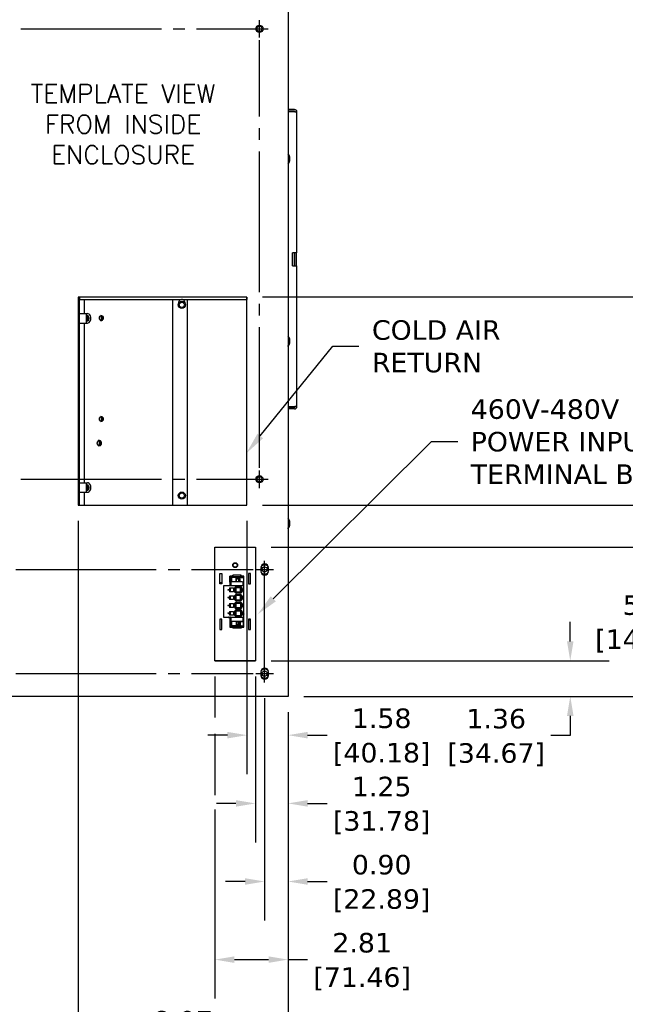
# Model space of a CAD drawing. Header units: inches. Extents: x -1 to 128, y 3 to 101.
# Tile 15 of 17: x 83 to 106, y 36 to 74. Entities that reach past the tile are written whole.
import ezdxf
from ezdxf import colors
from ezdxf.entities.mleader import LeaderData, LeaderLine
from ezdxf.math import Vec2, Vec3

# ---------------------------------------------------------------- set-up
doc = ezdxf.new("R2010")
doc.units = ezdxf.units.IN
doc.header["$LTSCALE"] = 12
doc.header["$MEASUREMENT"] = 0
doc.header["$PDSIZE"] = -1
doc.linetypes.add('SLD-Center', pattern=[0.75, 0.6, -0.05, 0.05, -0.05])
doc.linetypes.add('SLD-Solid', pattern=[0])
doc.layers.add('CENTER', color=40, linetype='SLD-Center')
doc.layers.add('DIMENSIONS', color=140, linetype='SLD-Solid', lineweight=25)
doc.styles.add('ROMANS', font='romans.shx')
doc.styles.get("Standard").update_dxf_attribs({"font": 'verdana.ttf'})
doc.dimstyles.get("Standard").update_dxf_attribs({"dimtxt": 0.18, "dimasz": 0.18, "dimexe": 0.18, "dimexo": 0.0625, "dimgap": 0.09, "dimtad": 0, "dimtih": 1, "dimtoh": 1, "dimdec": 4, "dimzin": 0, "dimdsep": 46, "dimtxsty": 'Standard', "dimcen": 0.09, "dimadec": 0, "dimazin": 0, "dimtfac": 1, "dimtdec": 4, "dimtofl": 0, "dimtmove": 0, "dimatfit": 3, "dimfxl": 0, "dimtolj": 1, "dimtzin": 0, "dimarcsym": 0})

# ---------------------------------------------------------------- blocks, each defined once
blk = doc.blocks.new('*D160')
at = {"layer": 'Defpoints', "color": 0}
for p in [(92.428, 48.36), (93.329, 47.823), (93.329, 40.714)]:
    blk.add_point(p, dxfattribs=at)
at = {"layer": 'DIMENSIONS', "color": 0, "lineweight": -2}
for p, q in [((92.428, 47.76), (92.428, 39.214)), ((93.329, 47.223), (93.329, 39.214)), ((91.678, 40.714), (90.928, 40.714)), ((94.079, 40.714), (94.829, 40.714))]:
    blk.add_line(p, q, dxfattribs=at)
at = {"layer": 'DIMENSIONS', "color": 0}
for points in [[(91.678, 40.839), (91.678, 40.589), (92.428, 40.714)], [(94.079, 40.839), (94.079, 40.589), (93.329, 40.714)]]:
    blk.add_solid(points, dxfattribs=at)
at = {"layer": 'DIMENSIONS', "color": 0, "char_height": 0.75, "attachment_point": 5}
for s, insert in [('\\A1;0.90', (96.927, 41.355)), ('\\A1;[22.89]', (96.927, 39.974))]:
    blk.add_mtext(s, dxfattribs=dict(at, insert=insert))
blk = doc.blocks.new('*D159')
at = {"layer": 'Defpoints', "color": 0}
for p in [(92.078, 49.188), (93.329, 47.823), (93.329, 43.714)]:
    blk.add_point(p, dxfattribs=at)
at = {"layer": 'DIMENSIONS', "color": 0, "lineweight": -2}
for p, q in [((92.078, 48.588), (92.078, 42.214)), ((93.329, 47.223), (93.329, 42.214)), ((91.328, 43.714), (90.578, 43.714)), ((94.079, 43.714), (94.829, 43.714))]:
    blk.add_line(p, q, dxfattribs=at)
at = {"layer": 'DIMENSIONS', "color": 0}
for points in [[(91.328, 43.839), (91.328, 43.589), (92.078, 43.714)], [(94.079, 43.839), (94.079, 43.589), (93.329, 43.714)]]:
    blk.add_solid(points, dxfattribs=at)
at = {"layer": 'DIMENSIONS', "color": 0, "char_height": 0.75, "attachment_point": 5}
for s, insert in [('\\A1;1.25', (96.927, 44.355)), ('\\A1;[31.78]', (96.927, 42.974))]:
    blk.add_mtext(s, dxfattribs=dict(at, insert=insert))
blk = doc.blocks.new('*D158')
at = {"layer": 'Defpoints', "color": 0}
for p in [(91.747, 55.165), (93.329, 47.823), (93.329, 46.335)]:
    blk.add_point(p, dxfattribs=at)
at = {"layer": 'DIMENSIONS', "color": 0, "lineweight": -2}
for p, q in [((91.747, 54.565), (91.747, 44.835)), ((93.329, 47.223), (93.329, 44.835)), ((90.997, 46.335), (90.247, 46.335)), ((94.079, 46.335), (94.829, 46.335))]:
    blk.add_line(p, q, dxfattribs=at)
at = {"layer": 'DIMENSIONS', "color": 0}
for points in [[(90.997, 46.46), (90.997, 46.21), (91.747, 46.335)], [(94.079, 46.46), (94.079, 46.21), (93.329, 46.335)]]:
    blk.add_solid(points, dxfattribs=at)
at = {"layer": 'DIMENSIONS', "color": 0, "char_height": 0.75, "attachment_point": 5}
for s, insert in [('\\A1;1.58', (96.927, 46.977)), ('\\A1;[40.18]', (96.927, 45.595))]:
    blk.add_mtext(s, dxfattribs=dict(at, insert=insert))
blk = doc.blocks.new('*D157')
at = {"layer": 'Defpoints', "color": 0}
for p in [(90.516, 49.186), (93.329, 47.823), (93.329, 37.714)]:
    blk.add_point(p, dxfattribs=at)
at = {"layer": 'DIMENSIONS', "color": 0, "lineweight": -2}
for p, q in [((90.516, 48.586), (90.516, 47.011)), ((93.329, 47.223), (93.329, 36.214)), ((90.516, 46.389), (90.516, 44.036)), ((90.516, 43.481), (90.516, 36.214)), ((91.266, 37.714), (92.579, 37.714)), ((93.329, 37.714), (94.079, 37.714))]:
    blk.add_line(p, q, dxfattribs=at)
at = {"layer": 'DIMENSIONS', "color": 0}
for points in [[(91.266, 37.839), (91.266, 37.589), (90.516, 37.714)], [(92.579, 37.839), (92.579, 37.589), (93.329, 37.714)]]:
    blk.add_solid(points, dxfattribs=at)
at = {"layer": 'DIMENSIONS', "color": 0, "char_height": 0.75, "attachment_point": 5}
for s, insert in [('\\A1;2.81', (96.177, 38.356)), ('\\A1;[71.46]', (96.177, 36.974))]:
    blk.add_mtext(s, dxfattribs=dict(at, insert=insert))
blk = doc.blocks.new('*D156')
at = {"layer": 'Defpoints', "color": 0}
for p in [(85.26, 55.165), (93.329, 47.823), (85.26, 34.714)]:
    blk.add_point(p, dxfattribs=at)
at = {"layer": 'DIMENSIONS', "color": 0, "lineweight": -2}
for p, q in [((85.26, 54.565), (85.26, 33.214)), ((93.329, 47.223), (93.329, 33.214)), ((86.01, 34.714), (86.869, 34.714)), ((92.579, 34.714), (91.72, 34.714))]:
    blk.add_line(p, q, dxfattribs=at)
at = {"layer": 'DIMENSIONS', "color": 0}
for points in [[(86.01, 34.839), (86.01, 34.589), (85.26, 34.714)], [(92.579, 34.839), (92.579, 34.589), (93.329, 34.714)]]:
    blk.add_solid(points, dxfattribs=at)
at = {"layer": 'DIMENSIONS', "color": 0, "char_height": 0.75, "attachment_point": 5}
for s, insert in [('\\A1;8.07', (89.295, 35.356)), ('\\A1;[204.97]', (89.295, 33.974))]:
    blk.add_mtext(s, dxfattribs=dict(at, insert=insert))
blk = doc.blocks.new('*D155')
at = {"layer": 'Defpoints', "color": 0}
for p in [(81.529, 47.823), (93.329, 47.823), (81.529, 28.714)]:
    blk.add_point(p, dxfattribs=at)
at = {"layer": 'DIMENSIONS', "color": 0, "lineweight": -2}
for p, q in [((81.529, 47.223), (81.529, 27.214)), ((93.329, 47.223), (93.329, 27.214)), ((82.279, 28.714), (85.004, 28.714)), ((92.579, 28.714), (89.855, 28.714))]:
    blk.add_line(p, q, dxfattribs=at)
at = {"layer": 'DIMENSIONS', "color": 0}
for points in [[(82.279, 28.839), (82.279, 28.589), (81.529, 28.714)], [(92.579, 28.839), (92.579, 28.589), (93.329, 28.714)]]:
    blk.add_solid(points, dxfattribs=at)
at = {"layer": 'DIMENSIONS', "color": 0, "char_height": 0.75, "attachment_point": 5}
for s, insert in [('\\A1;11.80', (87.429, 29.356)), ('\\A1;[299.72]', (87.429, 27.974))]:
    blk.add_mtext(s, dxfattribs=dict(at, insert=insert))
blk = doc.blocks.new('*D153')
at = {"layer": 'Defpoints', "color": 0}
for p in [(92.078, 49.188), (93.329, 47.823), (104.173, 47.823)]:
    blk.add_point(p, dxfattribs=at)
at = {"layer": 'DIMENSIONS', "color": 0, "lineweight": -2}
for p, q in [((104.173, 49.938), (104.173, 50.688)), ((92.678, 49.188), (105.673, 49.188)), ((93.929, 47.823), (105.673, 47.823)), ((104.173, 47.073), (104.173, 46.323)), ((104.173, 46.323), (103.423, 46.323))]:
    blk.add_line(p, q, dxfattribs=at)
at = {"layer": 'DIMENSIONS', "color": 0}
for points in [[(104.048, 49.938), (104.298, 49.938), (104.173, 49.188)], [(104.048, 47.073), (104.298, 47.073), (104.173, 47.823)]]:
    blk.add_solid(points, dxfattribs=at)
at = {"layer": 'DIMENSIONS', "color": 0, "char_height": 0.75, "attachment_point": 5}
for s, insert in [('\\A1;1.36', (101.326, 46.963)), ('\\A1;[34.67]', (101.326, 45.582))]:
    blk.add_mtext(s, dxfattribs=dict(at, insert=insert))
blk = doc.blocks.new('*D154')
at = {"layer": 'Defpoints', "color": 0}
for p in [(82.428, 48.36), (93.329, 47.823), (82.428, 31.714)]:
    blk.add_point(p, dxfattribs=at)
at = {"layer": 'DIMENSIONS', "color": 0, "lineweight": -2}
for p, q in [((82.428, 47.76), (82.428, 30.214)), ((93.329, 47.223), (93.329, 30.214)), ((83.178, 31.714), (85.454, 31.714)), ((92.579, 31.714), (90.304, 31.714))]:
    blk.add_line(p, q, dxfattribs=at)
at = {"layer": 'DIMENSIONS', "color": 0}
for points in [[(83.178, 31.839), (83.178, 31.589), (82.428, 31.714)], [(92.579, 31.839), (92.579, 31.589), (93.329, 31.714)]]:
    blk.add_solid(points, dxfattribs=at)
at = {"layer": 'DIMENSIONS', "color": 0, "char_height": 0.75, "attachment_point": 5}
for s, insert in [('\\A1;10.90', (87.879, 32.355)), ('\\A1;[276.89]', (87.879, 30.974))]:
    blk.add_mtext(s, dxfattribs=dict(at, insert=insert))
blk = doc.blocks.new('*D152')
at = {"layer": 'Defpoints', "color": 0}
for p in [(92.078, 53.561), (107.331, 53.561), (93.329, 47.823)]:
    blk.add_point(p, dxfattribs=at)
at = {"layer": 'DIMENSIONS', "color": 0, "lineweight": -2}
for p, q in [((92.678, 53.561), (108.831, 53.561)), ((107.331, 52.811), (107.331, 52.065)), ((107.331, 48.573), (107.331, 49.318)), ((93.929, 47.823), (108.831, 47.823))]:
    blk.add_line(p, q, dxfattribs=at)
at = {"layer": 'DIMENSIONS', "color": 0}
for points in [[(107.206, 52.811), (107.456, 52.811), (107.331, 53.561)], [(107.206, 48.573), (107.456, 48.573), (107.331, 47.823)]]:
    blk.add_solid(points, dxfattribs=at)
at = {"layer": 'DIMENSIONS', "color": 0, "char_height": 0.75, "attachment_point": 5}
for s, insert in [('\\A1;5.74', (107.331, 51.324)), ('\\A1;[145.75]', (107.331, 49.951))]:
    blk.add_mtext(s, dxfattribs=dict(at, insert=insert))
blk = doc.blocks.new('*D151')
at = {"layer": 'Defpoints', "color": 0}
for p in [(91.747, 55.165), (112.129, 55.165), (93.329, 47.823)]:
    blk.add_point(p, dxfattribs=at)
at = {"layer": 'DIMENSIONS', "color": 0, "lineweight": -2}
for p, q in [((92.347, 55.165), (113.629, 55.165)), ((112.129, 54.415), (112.129, 52.875)), ((112.129, 48.573), (112.129, 50.112)), ((93.929, 47.823), (113.629, 47.823))]:
    blk.add_line(p, q, dxfattribs=at)
at = {"layer": 'DIMENSIONS', "color": 0}
for points in [[(112.004, 54.415), (112.254, 54.415), (112.129, 55.165)], [(112.004, 48.573), (112.254, 48.573), (112.129, 47.823)]]:
    blk.add_solid(points, dxfattribs=at)
at = {"layer": 'DIMENSIONS', "color": 0, "char_height": 0.75, "attachment_point": 5}
for s, insert in [('\\A1;7.34', (112.129, 52.134)), ('\\A1;[186.49]', (112.129, 50.753))]:
    blk.add_mtext(s, dxfattribs=dict(at, insert=insert))
blk = doc.blocks.new('*D150')
at = {"layer": 'Defpoints', "color": 0}
for p in [(91.747, 63.165), (115.408, 63.165), (93.329, 47.823)]:
    blk.add_point(p, dxfattribs=at)
at = {"layer": 'DIMENSIONS', "color": 0, "lineweight": -2}
for p, q in [((92.347, 63.165), (116.908, 63.165)), ((115.408, 62.415), (115.408, 56.875)), ((115.408, 48.573), (115.408, 54.112)), ((93.929, 47.823), (116.908, 47.823))]:
    blk.add_line(p, q, dxfattribs=at)
at = {"layer": 'DIMENSIONS', "color": 0}
for points in [[(115.283, 62.415), (115.533, 62.415), (115.408, 63.165)], [(115.283, 48.573), (115.533, 48.573), (115.408, 47.823)]]:
    blk.add_solid(points, dxfattribs=at)
at = {"layer": 'DIMENSIONS', "color": 0, "char_height": 0.75, "attachment_point": 5}
for s, insert in [('\\A1;15.34', (115.408, 56.134)), ('\\A1;[389.69]', (115.408, 54.753))]:
    blk.add_mtext(s, dxfattribs=dict(at, insert=insert))
blk = doc.blocks.new('*D149')
at = {"layer": 'Defpoints', "color": 0}
for p in [(91.173, 74.79), (118.607, 74.79), (93.329, 47.823)]:
    blk.add_point(p, dxfattribs=at)
at = {"layer": 'DIMENSIONS', "color": 0, "lineweight": -2}
for p, q in [((91.773, 74.79), (120.107, 74.79)), ((118.607, 74.04), (118.607, 62.687)), ((118.607, 48.573), (118.607, 59.925)), ((93.929, 47.823), (120.107, 47.823))]:
    blk.add_line(p, q, dxfattribs=at)
at = {"layer": 'DIMENSIONS', "color": 0}
for points in [[(118.482, 74.04), (118.732, 74.04), (118.607, 74.79)], [(118.482, 48.573), (118.732, 48.573), (118.607, 47.823)]]:
    blk.add_solid(points, dxfattribs=at)
at = {"layer": 'DIMENSIONS', "color": 0, "char_height": 0.75, "attachment_point": 5}
for s, insert in [('\\A1;26.97', (118.607, 61.947)), ('\\A1;[684.96]', (118.607, 60.565))]:
    blk.add_mtext(s, dxfattribs=dict(at, insert=insert))
blk = doc.blocks.new('*D148')
at = {"layer": 'Defpoints', "color": 0}
for p in [(91.173, 82.79), (122.75, 82.79), (93.329, 47.823)]:
    blk.add_point(p, dxfattribs=at)
at = {"layer": 'DIMENSIONS', "color": 0, "lineweight": -2}
for p, q in [((91.773, 82.79), (124.25, 82.79)), ((122.75, 82.04), (122.75, 66.687)), ((122.75, 48.573), (122.75, 63.925)), ((93.929, 47.823), (124.25, 47.823))]:
    blk.add_line(p, q, dxfattribs=at)
at = {"layer": 'DIMENSIONS', "color": 0}
for points in [[(122.625, 82.04), (122.875, 82.04), (122.75, 82.79)], [(122.625, 48.573), (122.875, 48.573), (122.75, 47.823)]]:
    blk.add_solid(points, dxfattribs=at)
at = {"layer": 'DIMENSIONS', "color": 0, "char_height": 0.75, "attachment_point": 5}
for s, insert in [('\\A1;34.97', (122.75, 65.947)), ('\\A1;[888.16]', (122.75, 64.565))]:
    blk.add_mtext(s, dxfattribs=dict(at, insert=insert))

msp = doc.modelspace()

# ---------------------------------------------------------------- linework, layer by layer
for p, q in [((93.32933, 85.53354), (93.32933, 47.82254)), ((93.57945, 70.36454), (93.32933, 70.36454)), ((93.57945, 70.30454), (93.32933, 70.30454)), ((93.58729, 70.27454), (93.32933, 70.27454)), ((93.58729, 70.27454), (93.66945, 70.27454)), ((93.66945, 64.86454), (93.66945, 70.27454)), ((93.50262, 64.36454), (93.50262, 64.86454)), ((93.58729, 64.86454), (93.50262, 64.86454)), ((93.57607, 64.36454), (93.57607, 64.86454)), ((93.66945, 64.86454), (93.58729, 64.86454)), ((93.59103, 64.36454), (93.59103, 64.86454)), ((93.65081, 64.36454), (93.65081, 64.86454)), ((93.50262, 64.36454), (93.58729, 64.36454)), ((93.58729, 64.36454), (93.66945, 64.36454)), ((93.66945, 58.95454), (93.66945, 64.36454)), ((91.74735, 63.16454), (85.25975, 63.16454)), ((85.25975, 63.16454), (85.25975, 55.16454)), ((85.31165, 55.16454), (85.31165, 63.16454)), ((85.31445, 55.16454), (85.31445, 63.16454)), ((85.31665, 63.16454), (85.31665, 63.07154)), ((91.74265, 63.16454), (91.74265, 63.07154)), ((91.74735, 55.16454), (91.74735, 63.16454)), ((85.31665, 63.07154), (91.74265, 63.07154)), ((85.50354, 62.52954), (85.50354, 63.07154)), ((88.89691, 55.16454), (88.89691, 63.07154)), ((89.45939, 55.16454), (89.45939, 63.07154)), ((85.31445, 62.52954), (85.58479, 62.52954)), ((85.58479, 62.52954), (85.62034, 62.52954)), ((85.58479, 62.16454), (85.58479, 62.52954)), ((85.31445, 62.16454), (85.58479, 62.16454)), ((85.50354, 56.02954), (85.50354, 62.16454)), ((85.58479, 62.16454), (85.62034, 62.16454)), ((93.32933, 58.95454), (93.58729, 58.95454)), ((93.57945, 58.92454), (93.32933, 58.92454)), ((93.57945, 58.86454), (93.32933, 58.86454)), ((93.66945, 58.95454), (93.58729, 58.95454)), ((85.31445, 56.02954), (85.58479, 56.02954)), ((85.58479, 56.02954), (85.62034, 56.02954)), ((85.58479, 55.66454), (85.58479, 56.02954)), ((85.31445, 55.66454), (85.58479, 55.66454)), ((85.50354, 55.16454), (85.50354, 55.66454)), ((85.58479, 55.66454), (85.62034, 55.66454)), ((85.25975, 55.16454), (91.74735, 55.16454)), ((90.51585, 49.18553), (90.51585, 53.56053)), ((90.51585, 53.56053), (92.07835, 53.56053)), ((92.07835, 53.56053), (92.07835, 49.18553)), ((92.27985, 52.76004), (92.27985, 52.63504)), ((92.57685, 52.63504), (92.57685, 52.76004)), ((90.71185, 52.14492), (90.71185, 52.54492)), ((90.71185, 52.54492), (90.78185, 52.54492)), ((90.71185, 52.19553), (90.78185, 52.19553)), ((90.78185, 52.54492), (90.78185, 52.14492)), ((91.09248, 52.44697), (91.09248, 52.44303)), ((91.20074, 52.44697), (91.09248, 52.44697)), ((91.09248, 52.44303), (91.12462, 52.44303)), ((91.09248, 52.21666), (91.09248, 52.44303)), ((91.09248, 52.21666), (91.09248, 52.06862)), ((91.09248, 52.21666), (91.1161, 52.21666)), ((91.09848, 52.21666), (91.09848, 52.06638)), ((91.1161, 52.21666), (91.1161, 52.06638)), ((91.14441, 52.21666), (91.1161, 52.21666)), ((91.12462, 52.44303), (91.14454, 52.44303)), ((91.12462, 52.21666), (91.12462, 52.44303)), ((91.13421, 52.19433), (91.13421, 52.06638)), ((91.14454, 52.44303), (91.14655, 52.44303)), ((91.14454, 52.21677), (91.14454, 52.44303)), ((91.14655, 52.44303), (91.15624, 52.44303)), ((91.14655, 52.21834), (91.14655, 52.44303)), ((91.15624, 52.44303), (91.16028, 52.44303)), ((91.15624, 52.22289), (91.15624, 52.44303)), ((91.15975, 52.39382), (91.16876, 52.39382)), ((91.15975, 52.39382), (91.15975, 52.22359)), ((91.16028, 52.44303), (91.16717, 52.44303)), ((91.16028, 52.39382), (91.16028, 52.44303)), ((91.20074, 52.44097), (91.16028, 52.44097)), ((91.56925, 52.22386), (91.16374, 52.22386)), ((91.16717, 52.44303), (91.17236, 52.44303)), ((91.16717, 52.44303), (91.16717, 52.44097)), ((91.33317, 52.39382), (91.16876, 52.39382)), ((91.17236, 52.44097), (91.17236, 52.44303)), ((91.20074, 52.47741), (91.20074, 52.47871)), ((91.52358, 52.47871), (91.20074, 52.47871)), ((91.20074, 52.39382), (91.20074, 52.47741)), ((91.27949, 52.43195), (91.44484, 52.43195)), ((91.33317, 52.22386), (91.33317, 52.39382)), ((91.49006, 52.39382), (91.33317, 52.39382)), ((91.35132, 52.22386), (91.35132, 52.35859)), ((91.35132, 52.35859), (91.42079, 52.32606)), ((91.42079, 52.32606), (91.42079, 52.22386)), ((91.43693, 52.32579), (91.42079, 52.32606)), ((91.43693, 52.22386), (91.43693, 52.36015)), ((91.49006, 52.22386), (91.49006, 52.39382)), ((91.52558, 52.39382), (91.49006, 52.39382)), ((91.52358, 52.47741), (91.52358, 52.47871)), ((91.52358, 52.39382), (91.52358, 52.47741)), ((91.63185, 52.44697), (91.52358, 52.44697)), ((91.52558, 52.39382), (91.59239, 52.39382)), ((91.54748, 52.44097), (91.54748, 52.44303)), ((91.54748, 52.44303), (91.55593, 52.44303)), ((91.55593, 52.44303), (91.62004, 52.44303)), ((91.56111, 52.39382), (91.55593, 52.44303)), ((91.58858, 52.21666), (91.59239, 52.21666)), ((91.62004, 52.39382), (91.59239, 52.39382)), ((91.60348, 52.21666), (91.59239, 52.21666)), ((91.59878, 52.06638), (91.59878, 52.19433)), ((91.62004, 52.21666), (91.60348, 52.21666)), ((91.62004, 52.39382), (91.62004, 52.44303)), ((91.62585, 52.44097), (91.62004, 52.44097)), ((91.62004, 52.39382), (91.62004, 52.21666)), ((91.62004, 52.06638), (91.62004, 52.21666)), ((91.62585, 52.06638), (91.62585, 52.44097)), ((91.63185, 51.8265), (91.63185, 52.44697)), ((91.88185, 52.54492), (91.81185, 52.54492)), ((91.81185, 52.54492), (91.81185, 52.14492)), ((91.88185, 52.14492), (91.88185, 52.54492)), ((90.71185, 52.16553), (90.78185, 52.16553)), ((90.78185, 52.14492), (90.71185, 52.14492)), ((90.84681, 52.06638), (90.84681, 50.86638)), ((90.85468, 52.06638), (90.84681, 52.06638)), ((90.85862, 52.06638), (90.85468, 52.06638)), ((90.85862, 52.06638), (90.8783, 52.06638)), ((90.85862, 50.86638), (90.85862, 52.06638)), ((91.62634, 52.06638), (90.8783, 52.06638)), ((91.09248, 52.06862), (91.03933, 52.06862)), ((91.03933, 52.06862), (91.03933, 52.06638)), ((91.07712, 51.98922), (91.07712, 51.84355)), ((91.07712, 51.98922), (91.2287, 51.98922)), ((91.2287, 51.84355), (91.07712, 51.84355)), ((91.11591, 51.84355), (91.11591, 51.98922)), ((91.2287, 51.98922), (91.2287, 51.84355)), ((91.30863, 52.00476), (91.31728, 51.99611)), ((91.31728, 51.83666), (91.30863, 51.828)), ((91.31728, 51.99611), (91.31728, 51.83666)), ((91.51807, 51.99611), (91.31728, 51.99611)), ((91.31728, 51.83666), (91.51807, 51.83666)), ((91.32115, 52.04276), (91.5142, 52.04276)), ((91.50007, 51.83666), (91.50007, 51.99611)), ((91.52672, 52.00476), (91.51807, 51.99611)), ((91.51807, 51.83666), (91.51807, 51.99611)), ((91.51807, 51.83666), (91.52672, 51.828)), ((91.62634, 50.86638), (91.62634, 52.06638)), ((91.62634, 51.99185), (91.63185, 51.99185)), ((91.62634, 51.8265), (91.63185, 51.8265)), ((91.81185, 52.14492), (91.88185, 52.14492)), ((91.07712, 51.68922), (91.07712, 51.54355)), ((91.07712, 51.68922), (91.2287, 51.68922)), ((91.2287, 51.54355), (91.07712, 51.54355)), ((91.11591, 51.54355), (91.11591, 51.68922)), ((91.2287, 51.68922), (91.2287, 51.54355)), ((91.30863, 51.70476), (91.31728, 51.69611)), ((91.31728, 51.53666), (91.30863, 51.528)), ((91.51807, 51.69611), (91.31728, 51.69611)), ((91.31728, 51.69611), (91.31728, 51.53666)), ((91.31728, 51.53666), (91.51807, 51.53666)), ((91.5142, 51.79), (91.32115, 51.79)), ((91.32115, 51.74276), (91.5142, 51.74276)), ((91.5142, 51.49), (91.32115, 51.49)), ((91.32115, 51.44276), (91.5142, 51.44276)), ((91.50007, 51.53666), (91.50007, 51.69611)), ((91.51807, 51.69611), (91.52672, 51.70476)), ((91.51807, 51.69611), (91.51807, 51.53666)), ((91.51807, 51.53666), (91.52672, 51.528)), ((91.63185, 51.64933), (91.62634, 51.64933)), ((91.62634, 51.52729), (91.63185, 51.52729)), ((91.63185, 51.52729), (91.63185, 51.64933)), ((91.07712, 51.38922), (91.07712, 51.24355)), ((91.07712, 51.38922), (91.2287, 51.38922)), ((91.2287, 51.24355), (91.07712, 51.24355)), ((91.07712, 51.08922), (91.07712, 50.94355)), ((91.07712, 51.08922), (91.2287, 51.08922)), ((91.11591, 51.24355), (91.11591, 51.38922)), ((91.11591, 50.94355), (91.11591, 51.08922)), ((91.2287, 51.38922), (91.2287, 51.24355)), ((91.2287, 51.08922), (91.2287, 50.94355)), ((91.30863, 51.40476), (91.31728, 51.39611)), ((91.31728, 51.23666), (91.30863, 51.228)), ((91.30863, 51.10476), (91.31728, 51.09611)), ((91.31728, 51.39611), (91.31728, 51.23666)), ((91.51807, 51.39611), (91.31728, 51.39611)), ((91.31728, 51.23666), (91.51807, 51.23666)), ((91.31728, 51.09611), (91.31728, 50.93666)), ((91.51807, 51.09611), (91.31728, 51.09611)), ((91.5142, 51.19), (91.32115, 51.19)), ((91.32115, 51.14276), (91.5142, 51.14276)), ((91.50007, 51.39611), (91.50007, 51.23666)), ((91.50007, 51.09611), (91.50007, 50.93666)), ((91.51807, 51.39611), (91.52672, 51.40476)), ((91.51807, 51.39611), (91.51807, 51.23666)), ((91.51807, 51.23666), (91.52672, 51.228)), ((91.51807, 51.09611), (91.52672, 51.10476)), ((91.51807, 51.09611), (91.51807, 50.93666)), ((91.63185, 51.35012), (91.62634, 51.35012)), ((91.62634, 51.22807), (91.63185, 51.22807)), ((91.63185, 51.22807), (91.63185, 51.35012)), ((90.78185, 50.79492), (90.71185, 50.79492)), ((90.71185, 50.79492), (90.71185, 50.39492)), ((90.78185, 50.39492), (90.78185, 50.79492)), ((90.85468, 50.86638), (90.84681, 50.86638)), ((90.85468, 50.86638), (90.85862, 50.86638)), ((90.85862, 50.86638), (90.8783, 50.86638)), ((90.8783, 50.86638), (91.62634, 50.86638)), ((91.03933, 50.86638), (91.03933, 50.8576)), ((91.05901, 50.86114), (91.03933, 50.86114)), ((91.03933, 50.8576), (91.09248, 50.8576)), ((91.04533, 50.86638), (91.04533, 50.8636)), ((91.04533, 50.8636), (91.05901, 50.8636)), ((91.05901, 50.86638), (91.05901, 50.86114)), ((91.05901, 50.86114), (91.08854, 50.86114)), ((91.2287, 50.94355), (91.07712, 50.94355)), ((91.08854, 50.86638), (91.08854, 50.86114)), ((91.1161, 50.86114), (91.08854, 50.86114)), ((91.09248, 50.8576), (91.09248, 50.70563)), ((91.09248, 50.70563), (91.1161, 50.70563)), ((91.09248, 50.70563), (91.09248, 50.47925)), ((91.09848, 50.86114), (91.09848, 50.70563)), ((91.1161, 50.70563), (91.1161, 50.86114)), ((91.1161, 50.70563), (91.15975, 50.70563)), ((91.12462, 50.70563), (91.12462, 50.47925)), ((91.13421, 50.86638), (91.13421, 50.73843)), ((91.14454, 50.70563), (91.14454, 50.47925)), ((91.14655, 50.70563), (91.14655, 50.47925)), ((91.15624, 50.70563), (91.15624, 50.47925)), ((91.15975, 50.70563), (91.16876, 50.70563)), ((91.15975, 50.70563), (91.15975, 50.52847)), ((91.16374, 50.7089), (91.56925, 50.7089)), ((91.33317, 50.70563), (91.16876, 50.70563)), ((91.31728, 50.93666), (91.30863, 50.928)), ((91.31728, 50.93666), (91.51807, 50.93666)), ((91.5142, 50.89), (91.32115, 50.89)), ((91.35132, 50.70563), (91.33317, 50.70563)), ((91.33317, 50.70563), (91.33317, 50.52847)), ((91.35132, 50.70563), (91.42079, 50.70563)), ((91.35132, 50.70563), (91.35132, 50.5637)), ((91.43693, 50.70563), (91.42079, 50.70563)), ((91.42079, 50.59623), (91.42079, 50.70563)), ((91.49006, 50.70563), (91.43693, 50.70563)), ((91.43693, 50.70563), (91.43693, 50.56213)), ((91.52558, 50.70563), (91.49006, 50.70563)), ((91.49006, 50.70563), (91.49006, 50.52847)), ((91.52672, 50.928), (91.51807, 50.93666)), ((91.52558, 50.70563), (91.59239, 50.70563)), ((91.60348, 50.70563), (91.59239, 50.70563)), ((91.59878, 50.73843), (91.59878, 50.86638)), ((91.60348, 50.70563), (91.62004, 50.70563)), ((91.62004, 50.70563), (91.62004, 50.86638)), ((91.62004, 50.52847), (91.62004, 50.70563)), ((91.62585, 50.48525), (91.62585, 50.86638)), ((91.63185, 51.05091), (91.62634, 51.05091)), ((91.62634, 50.99018), (91.63185, 50.98467)), ((91.63185, 50.93044), (91.62634, 50.93044)), ((91.63185, 50.47925), (91.63185, 51.05091)), ((91.88185, 50.79492), (91.81185, 50.79492)), ((91.81185, 50.79492), (91.81185, 50.39492)), ((91.8216, 50.79492), (91.88185, 50.73467)), ((91.88185, 50.39492), (91.88185, 50.79492)), ((90.71185, 50.39492), (90.78185, 50.39492)), ((91.09248, 50.47925), (91.12462, 50.47925)), ((91.12462, 50.47925), (91.14454, 50.47925)), ((91.14454, 50.47925), (91.14655, 50.47925)), ((91.14655, 50.47925), (91.15624, 50.47925)), ((91.15624, 50.47925), (91.16028, 50.47925)), ((91.15975, 50.52847), (91.16876, 50.52847)), ((91.16028, 50.52847), (91.16028, 50.47925)), ((91.16028, 50.48525), (91.20074, 50.48525)), ((91.16028, 50.47925), (91.20074, 50.47925)), ((91.16028, 50.47925), (91.16717, 50.47925)), ((91.16717, 50.47925), (91.16717, 50.48525)), ((91.33317, 50.52847), (91.16876, 50.52847)), ((91.17236, 50.48525), (91.17236, 50.47925)), ((91.20074, 50.52847), (91.20074, 50.44488)), ((91.20074, 50.44488), (91.20074, 50.44358)), ((91.52358, 50.44358), (91.20074, 50.44358)), ((91.27949, 50.49034), (91.44484, 50.49034)), ((91.49006, 50.52847), (91.33317, 50.52847)), ((91.35132, 50.5637), (91.42079, 50.59623)), ((91.43693, 50.59649), (91.42079, 50.59623)), ((91.52558, 50.52847), (91.49006, 50.52847)), ((91.52358, 50.52847), (91.52358, 50.44488)), ((91.52358, 50.47925), (91.55593, 50.47925)), ((91.52358, 50.44488), (91.52358, 50.44358)), ((91.52558, 50.52847), (91.59239, 50.52847)), ((91.54748, 50.48525), (91.54748, 50.47925)), ((91.554, 50.47925), (91.55593, 50.47925)), ((91.56111, 50.52847), (91.55593, 50.47925)), ((91.55593, 50.47925), (91.62004, 50.47925)), ((91.62004, 50.52847), (91.59239, 50.52847)), ((91.62004, 50.52847), (91.62004, 50.47925)), ((91.62004, 50.48525), (91.62585, 50.48525)), ((91.62004, 50.47925), (91.63185, 50.47925)), ((91.81185, 50.39492), (91.88185, 50.39492)), ((90.51585, 49.18753), (92.07835, 49.18753)), ((92.07835, 49.18553), (90.51585, 49.18553)), ((91.57864, 49.18753), (91.57664, 49.18553)), ((91.66633, 49.18753), (91.66433, 49.18553)), ((92.27985, 48.76004), (92.27985, 48.63504)), ((92.57685, 48.63504), (92.57685, 48.76004)), ((93.32933, 47.82254), (81.52933, 47.82254))]:
    msp.add_line(p, q)
for centre, radius in [((92.22835, 73.46454), 0.1385), ((92.22835, 73.46454), 0.1), ((89.24691, 62.86169), 0.135), ((89.24691, 62.86169), 0.1), ((92.22835, 56.16454), 0.1385), ((92.22835, 56.16454), 0.1), ((89.24691, 55.53954), 0.135), ((89.24691, 55.53954), 0.1), ((91.29685, 52.86453), 0.095), ((91.29685, 52.86453), 0.0781), ((92.42835, 52.69852), 0.1), ((91.03578, 51.91638), 0.01804), ((91.03578, 51.61638), 0.01804), ((91.03578, 51.31638), 0.01804), ((91.03578, 51.01638), 0.01804), ((92.42835, 48.69852), 0.1)]:
    msp.add_circle(centre, radius)
for centre, radius, start, end in [((93.09922, 68.46454), 0.30313, 15.250844, 41.45576), ((93.3468, 68.50331), 0.05225, 358.872036, 10.760183), ((93.32068, 68.44944), 0.07958, 353.371063, 3.771496), ((93.09922, 68.46454), 0.30312, 318.54424, 348.695297), ((89.24691, 62.94224), 0.125, 0, 191.132288), ((89.24691, 62.94224), 0.125, 348.867712, 0), ((93.09922, 61.46454), 0.30313, 15.250844, 41.45576), ((93.09922, 61.46454), 0.30312, 318.54424, 348.695297), ((93.3468, 61.50331), 0.05225, 358.872036, 10.760183), ((93.32068, 61.44944), 0.07958, 353.371063, 3.771496), ((93.51607, 58.98454), 0.06, 270, 330), ((93.09922, 54.46454), 0.30313, 15.250844, 41.45576), ((93.3468, 54.50331), 0.05225, 358.872036, 10.760183), ((93.09922, 54.46454), 0.30312, 318.54424, 348.695297), ((93.32068, 54.44944), 0.07958, 353.371063, 3.771496), ((92.42835, 52.76004), 0.1485, 0, 180), ((92.42835, 52.63504), 0.1485, 180, 0), ((92.42835, 52.69852), 0.172, 211.966949, 328.033051), ((92.42835, 52.69852), 0.172, 32.32654, 147.67346), ((91.16374, 52.19433), 0.02953, 90, 180), ((91.56925, 52.19433), 0.02953, 0, 90), ((91.41177, 51.91638), 0.15551, 125.643533, 234.356467), ((91.41177, 51.91638), 0.13583, 111.497309, 248.502691), ((91.42358, 51.91638), 0.13583, 291.497309, 68.502691), ((91.42358, 51.91638), 0.15551, 305.643533, 54.356467), ((91.41177, 51.61638), 0.15551, 125.643533, 234.356467), ((91.41177, 51.31638), 0.15551, 125.643533, 234.356467), ((91.41177, 51.61638), 0.13583, 111.497309, 248.502691), ((91.41177, 51.31638), 0.13583, 111.497309, 248.502691), ((91.42358, 51.61638), 0.13583, 291.497309, 68.502691), ((91.42358, 51.31638), 0.13583, 291.497309, 68.502691), ((91.42358, 51.61638), 0.15551, 305.643533, 54.356467), ((91.42358, 51.31638), 0.15551, 305.643533, 54.356467), ((91.41177, 51.01638), 0.15551, 125.643533, 234.356467), ((91.41177, 51.01638), 0.13583, 111.497309, 248.502691), ((91.42358, 51.01638), 0.13583, 291.497309, 68.502691), ((91.42358, 51.01638), 0.15551, 305.643533, 54.356467), ((91.16374, 50.73843), 0.02953, 180, 270), ((91.56925, 50.73843), 0.02953, 270, 0), ((92.42835, 48.76004), 0.1485, 0, 180), ((92.42835, 48.69852), 0.172, 32.32654, 147.67346), ((92.42835, 48.63504), 0.1485, 180, 0), ((92.42835, 48.69852), 0.172, 211.966949, 328.033051)]:
    msp.add_arc(centre, radius, start, end)
for centre, major_axis, ratio, start_param, end_param in [((93.57945, 70.27454), (0, -0.09), 0.9961947, 1.57079633, 3.14159265), ((93.57945, 70.27454), (0, -0.03), 0.9961947, 1.57079633, 3.14159265), ((93.10345, 68.47666), (0.2823, -0.09846), 0.96647436, 0.47217606, 0.58018109), ((93.10042, 68.51261), (0.29888, -0.00745), 0.27407603, 6.14007647, 6.24808151), ((93.10225, 68.42859), (0.29792, 0.0251), 0.69239833, 0.0047632, 0.11276823), ((93.09802, 68.41647), (0.29888, -0.00745), 0.27407603, 6.14007647, 6.24808151), ((93.10345, 68.47666), (0.2823, -0.09846), 0.96647436, 0.11246242, 0.22046745), ((85.60802, 62.34704), (0, 0.108), 0.70398494, 2.83113442, 6.28318531), ((85.60802, 62.34704), (0, 0.108), 0.70398494, 0, 0.31045824), ((85.53628, 62.34704), (0, -0.108), 0.70398494, 0.69185424, 2.44973841), ((85.57179, 62.34704), (0, -0.108), 0.70398494, 0.24051269, 2.90107996), ((85.5725, 62.34704), (0, -0.108), 0.70398494, 0.23570648, 2.90588617), ((85.62034, 62.34704), (0, 0.1825), 0.70398494, 3.14159265, 6.28318531), ((86.0978, 62.3535), (0, 0.097), 0.70710678, 3.50831761, 5.91646035), ((86.12433, 62.3535), (0, 0.097), 0.70710678, 3.25685142, 6.16792654), ((86.12803, 62.3535), (0, -0.1015), 0.70398494, 0.18755941, 2.95403325), ((93.10345, 61.47666), (0.2823, -0.09846), 0.96647436, 0.47217606, 0.58018109), ((93.09802, 61.41647), (0.29888, -0.00745), 0.27407603, 6.14007647, 6.24808151), ((93.10345, 61.47666), (0.2823, -0.09846), 0.96647436, 0.11246242, 0.22046745), ((93.10042, 61.51261), (0.29888, -0.00745), 0.27407603, 6.14007647, 6.24808151), ((93.10225, 61.42859), (0.29792, 0.0251), 0.69239833, 0.0047632, 0.11276823), ((93.57945, 58.95454), (0, 0.03), 0.9961947, 3.14159265, 4.71238898), ((93.57945, 58.95454), (0, 0.09), 0.9961947, 3.14159265, 4.71238898), ((86.0978, 58.4785), (0, 0.097), 0.70710678, 3.50831761, 5.91646035), ((86.12433, 58.4785), (0, 0.097), 0.70710678, 3.25685138, 6.16792658), ((86.12803, 58.4785), (0, 0.1015), 0.70398494, 3.32915206, 6.0956259), ((86.02087, 57.55234), (0, 0.097), 0.70398494, 3.35052538, 6.05979587), ((86.04752, 57.55234), (0, 0.097), 0.70398494, 2.9701476, 6.28318531), ((86.04752, 57.55234), (0, 0.097), 0.70398494, 0, 0.14253313), ((86.04752, 57.55179), (0, 0.1095), 0.70398494, 3.31530387, 6.10947409), ((85.62034, 55.84704), (0, 0.1825), 0.70398494, 3.14159265, 6.28318531), ((85.60802, 55.84704), (0, 0.108), 0.70398494, 2.83113442, 6.28318531), ((85.60802, 55.84704), (0, 0.108), 0.70398494, 0, 0.31045824), ((85.53628, 55.84704), (0, 0.108), 0.70398494, 3.83344689, 5.59133107), ((85.57179, 55.84704), (0, 0.108), 0.70398494, 3.38210534, 6.04267262), ((85.5725, 55.84704), (0, 0.108), 0.70398494, 3.37729913, 6.04747883), ((93.10345, 54.47666), (0.2823, -0.09846), 0.96647436, 0.47217606, 0.58018109), ((93.10042, 54.51261), (0.29888, -0.00745), 0.27407603, 6.14007647, 6.24808151), ((93.10225, 54.42859), (0.29792, 0.0251), 0.69239833, 0.0047632, 0.11276823), ((93.09802, 54.41647), (0.29888, -0.00745), 0.27407603, 6.14007647, 6.24808151), ((93.10345, 54.47666), (0.2823, -0.09846), 0.96647436, 0.11246242, 0.22046745), ((91.27949, 52.47741), (0.07874, 0), 0.57735027, 3.14159265, 4.71238898), ((91.57414, 52.318), (-0.48425, 0.00797), 0.08592526, -1.28211402, -1.09124604), ((91.44484, 52.47741), (0.07874, 0), 0.57735027, 4.71238898, 6.28318531), ((91.27949, 50.44488), (0.07874, 0), 0.57735027, 1.57079633, 3.14159265), ((91.57414, 50.60429), (-0.48425, -0.00797), 0.08592526, 1.09124604, 1.28211402), ((91.44484, 50.44488), (0.07874, 0), 0.57735027, 0, 1.57079633)]:
    msp.add_ellipse(centre, major_axis=major_axis, ratio=ratio, start_param=start_param, end_param=end_param)
for centre, major_axis in [((86.15468, 62.3535), (0, -0.1015)), ((86.15468, 58.4785), (0, 0.1015)), ((86.07417, 57.55179), (0, 0.1095))]:
    msp.add_ellipse(centre, major_axis=major_axis, ratio=0.70398494)
for points, knots in [([(93.39632, 68.47674), (93.39622, 68.47716), (93.39603, 68.47799), (93.39577, 68.4795), (93.39551, 68.48141), (93.39529, 68.48375), (93.39517, 68.48638), (93.39518, 68.48885), (93.39533, 68.49095), (93.39558, 68.49265), (93.39583, 68.49325), (93.39596, 68.49355)], [0, 0, 0, 0, 0.08293859, 0.16580516, 0.25082827, 0.37694684, 0.49994817, 0.62294666, 0.74929999, 0.87586719, 1, 1, 1, 1]), ([(93.39356, 68.39741), (93.39347, 68.39728), (93.39331, 68.39702), (93.39313, 68.39701), (93.39298, 68.39733), (93.39292, 68.39817), (93.393, 68.39974), (93.39324, 68.40182), (93.39362, 68.40427), (93.3941, 68.4069), (93.39446, 68.4086), (93.39464, 68.40945)], [0, 0, 0, 0, 0.08294164, 0.1658086, 0.2508294, 0.37694499, 0.49994915, 0.62294997, 0.74930265, 0.87586715, 1, 1, 1, 1]), ([(93.39356, 61.39741), (93.39347, 61.39728), (93.39331, 61.39702), (93.39313, 61.39701), (93.39298, 61.39733), (93.39292, 61.39817), (93.393, 61.39974), (93.39324, 61.40182), (93.39362, 61.40427), (93.3941, 61.4069), (93.39446, 61.4086), (93.39464, 61.40945)], [0, 0, 0, 0, 0.08294164, 0.1658086, 0.2508294, 0.37694499, 0.49994915, 0.62294997, 0.74930265, 0.87586715, 1, 1, 1, 1]), ([(93.39632, 61.47674), (93.39622, 61.47716), (93.39603, 61.47799), (93.39577, 61.4795), (93.39551, 61.48141), (93.39529, 61.48375), (93.39517, 61.48638), (93.39518, 61.48885), (93.39533, 61.49095), (93.39558, 61.49265), (93.39583, 61.49325), (93.39596, 61.49355)], [0, 0, 0, 0, 0.08293859, 0.16580516, 0.25082827, 0.37694684, 0.49994817, 0.62294666, 0.74929999, 0.87586719, 1, 1, 1, 1]), ([(93.39632, 54.47674), (93.39622, 54.47716), (93.39603, 54.47799), (93.39577, 54.4795), (93.39551, 54.48141), (93.39529, 54.48375), (93.39517, 54.48638), (93.39518, 54.48885), (93.39533, 54.49095), (93.39558, 54.49265), (93.39583, 54.49325), (93.39596, 54.49355)], [0, 0, 0, 0, 0.08293859, 0.16580516, 0.25082827, 0.37694684, 0.49994817, 0.62294666, 0.74929999, 0.87586719, 1, 1, 1, 1]), ([(93.39356, 54.39741), (93.39347, 54.39728), (93.39331, 54.39702), (93.39313, 54.39701), (93.39298, 54.39733), (93.39292, 54.39817), (93.393, 54.39974), (93.39324, 54.40182), (93.39362, 54.40427), (93.3941, 54.4069), (93.39446, 54.4086), (93.39464, 54.40945)], [0, 0, 0, 0, 0.08294164, 0.1658086, 0.2508294, 0.37694499, 0.49994915, 0.62294997, 0.74930265, 0.87586715, 1, 1, 1, 1])]:
    msp.add_open_spline(points, degree=3, knots=knots)
at = {"layer": 'CENTER', "ltscale": 0.125}
for p, q in [((92.22835, 73.12604), (92.22835, 73.80304)), ((91.88985, 73.46454), (92.56685, 73.46454)), ((92.22835, 55.82604), (92.22835, 56.50304)), ((91.88985, 56.16454), (92.56685, 56.16454)), ((92.42835, 52.36002), (92.42835, 53.03702)), ((92.08985, 52.69852), (92.76685, 52.69852)), ((92.42835, 48.36002), (92.42835, 49.03702)), ((92.08985, 48.69852), (92.76685, 48.69852))]:
    msp.add_line(p, q, dxfattribs=at)
at = {"layer": 'CENTER', "ltscale": 0.75}
for p, q in [((83.06685, 73.46454), (92.18985, 73.46454)), ((92.22835, 56.60304), (92.22835, 73.02604)), ((83.06685, 56.16454), (92.18985, 56.16454)), ((82.86685, 52.69852), (91.98985, 52.69852)), ((92.42835, 49.03702), (92.42835, 52.36002)), ((82.86685, 48.69852), (91.98985, 48.69852))]:
    msp.add_line(p, q, dxfattribs=at)

# ---------------------------------------------------------------- texts
at = {"layer": 'DIMENSIONS', "insert": (86.99112, 71.3286), "char_height": 0.704375, "attachment_point": 2, "style": 'ROMANS'}
msp.add_mtext_dynamic_manual_height_columns('TEMPLATE VIEW\\PFROM INSIDE\\PENCLOSURE', width=8.3260717, gutter_width=1.75, heights=[0], dxfattribs=at)

# ---------------------------------------------------------------- dimensions: what is measured, and where the dimension line sits
at = {"layer": 'DIMENSIONS'}
for base, p1, p2, picture, middle in [((122.74951, 82.78954), (93.32933, 47.82254), (91.17335, 82.78954), '*D148', (122.74951, 65.30604)), ((118.60654, 74.78954), (93.32933, 47.82254), (91.17335, 74.78954), '*D149', (118.60654, 61.30604)), ((115.40784, 63.16454), (93.32933, 47.82254), (91.74735, 63.16454), '*D150', (115.40784, 55.49354)), ((112.12858, 55.16454), (93.32933, 47.82254), (91.74735, 55.16454), '*D151', (112.12858, 51.49354)), ((107.33114, 53.56053), (93.32933, 47.82254), (92.07835, 53.56053), '*D152', (107.33114, 50.69153)), ((104.17334, 47.82254), (92.07835, 49.18753), (93.32933, 47.82254), '*D153', (101.32604, 46.32254))]:
    dim = msp.add_linear_dim(base=base, p1=p1, p2=p2, angle=90, dimstyle='Standard', override={"dimtxt": 0.75, "dimasz": 0.75, "dimexe": 1.5, "dimexo": 0.6, "dimgap": 0.25, "dimdec": 2, "dimzin": 1, "dimpost": '\\X', "dimtdec": 2, "dimtzin": 1}, dxfattribs=at)
    dim.commit()
    dim.dimension.update_dxf_attribs({"geometry": picture, "text_midpoint": middle})
for base, p1, p2, picture, middle in [((85.25975, 34.71434), (93.32933, 47.82254), (85.25975, 55.16454), '*D156', (89.29454, 34.71434)), ((93.32933, 46.33524), (91.74735, 55.16454), (93.32933, 47.82254), '*D158', (96.92663, 46.33524)), ((93.32933, 37.71434), (90.51585, 49.18553), (93.32933, 47.82254), '*D157', (96.17663, 37.71434)), ((93.32933, 43.71434), (92.07835, 49.18753), (93.32933, 47.82254), '*D159', (96.92663, 43.71434)), ((82.42835, 31.71434), (93.32933, 47.82254), (82.42835, 48.36002), '*D154', (87.87884, 31.71434)), ((93.32933, 40.71434), (92.42835, 48.36002), (93.32933, 47.82254), '*D160', (96.92663, 40.71434)), ((81.52933, 28.71434), (93.32933, 47.82254), (81.52933, 47.82254), '*D155', (87.42933, 28.71434))]:
    dim = msp.add_linear_dim(base=base, p1=p1, p2=p2, dimstyle='Standard', override={"dimtxt": 0.75, "dimasz": 0.75, "dimexe": 1.5, "dimexo": 0.6, "dimgap": 0.25, "dimdec": 2, "dimzin": 1, "dimpost": '\\X', "dimtdec": 2, "dimtzin": 1}, dxfattribs=at)
    dim.commit()
    dim.dimension.update_dxf_attribs({"geometry": picture, "text_midpoint": middle})

# ---------------------------------------------------------------- leaders
ml = msp.add_multileader_mtext('Standard', dxfattribs=at)
ml.set_content('COLD AIR\\PRETURN', color=256)
ml.set_leader_properties(color=256, linetype='ByLayer', lineweight=-1)
ml.build(insert=Vec2(0, 0))
ml.multileader.update_dxf_attribs({"text_left_attachment_type": 2, "dogleg_length": 1, "arrow_head_size": 0.85})
ctx = ml.context
ctx.base_point, ctx.char_height, ctx.arrow_head_size, ctx.landing_gap_size, ctx.plane_origin = Vec3(96.05175, 61.27193), 0.75, 0.85, 0.5, Vec3(85.22481, 57.16523)
ctx.left_attachment = 2
notes = []
notes.append((ctx, [(1, (1, 1, 0), (95.05175, 61.27193), (1, 0), 1, [(0, [(91.7273, 57.16523)], 0, [])])]))
ctx.mtext.insert, ctx.mtext.flow_direction = Vec3(96.55175, 62.27193), 5
ml = msp.add_multileader_mtext('Standard', dxfattribs=at)
ml.set_content('460V-480V\\PPOWER INPUT\\PTERMINAL BLOCK', color=256)
ml.set_leader_properties(color=256, linetype='ByLayer', lineweight=-1)
ml.build(insert=Vec2(0, 0))
ml.multileader.update_dxf_attribs({"text_left_attachment_type": 2, "dogleg_length": 1, "arrow_head_size": 0.85})
ctx = ml.context
ctx.base_point, ctx.char_height, ctx.arrow_head_size, ctx.landing_gap_size, ctx.plane_origin = Vec3(99.84698, 57.60931), 0.75, 0.85, 0.5, Vec3(90.51585, 51.37303)
ctx.left_attachment = 2
notes.append((ctx, [(1, (1, 1, 0), (98.84698, 57.60931), (1, 0), 1, [(0, [(92.15939, 50.97554)], 0, [])])]))
ctx.mtext.insert, ctx.mtext.flow_direction = Vec3(100.34698, 59.23431), 5
for ctx, leaders in notes:
    for number, flags, end, landing, length, lines in leaders:
        leader = LeaderData()
        leader.index, (leader.has_last_leader_line, leader.has_dogleg_vector, leader.attachment_direction) = number, flags
        leader.last_leader_point, leader.dogleg_vector, leader.dogleg_length = Vec3(end), Vec3(landing), length
        for number, points, colour, breaks in lines:
            line = LeaderLine()
            line.index, line.vertices, line.color, line.breaks = number, Vec3.list(points), colors.encode_raw_color(colour), breaks
            leader.lines.append(line)
        ctx.leaders.append(leader)

doc.saveas('drawing.dxf')
